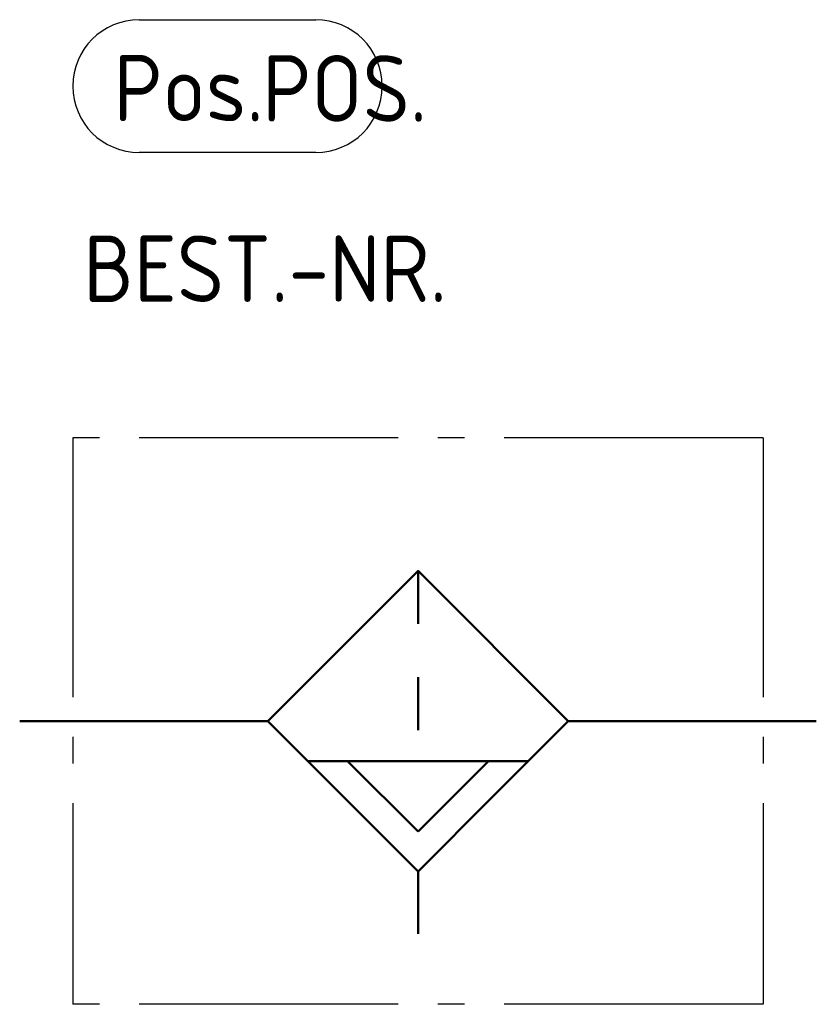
# Model space of a CAD drawing. Header units: millimetres. Extents: x 0 to 30, y -10.7 to 26.4.
import ezdxf

# ---------------------------------------------------------------- set-up
doc = ezdxf.new("R2010")
doc.units = ezdxf.units.MM
doc.linetypes.add('AM_DIN_G_W050', pattern=[13.75, 9.75, -1.5, 1, -1.5])
doc.linetypes.add('DASHEDTHIN0', pattern=[4, 2, -2])
for name, color, linetype, lineweight in [('AM_0', 7, 'Continuous', 50), ('AM_4', 3, 'Continuous', 25), ('AM_7', 4, 'AM_DIN_G_W050', 25)]:
    doc.layers.add(name, color=color, linetype=linetype, lineweight=lineweight)
doc.styles.get("Standard").update_dxf_attribs({"font": 'ISOCP.SHX'})

# ---------------------------------------------------------------- blocks, each defined once
blk = doc.blocks.new('h8330')
at = {"linetype": 'DASHEDTHIN0'}
blk.add_line((10, 5.656854), (10, -1.5), dxfattribs=at)
at = {"linetype": 'Continuous'}
for p, q in [((4.343146, 0), (0, 0)), ((15.656854, 0), (20, 0)), ((5.843146, -1.5), (14.156854, -1.5)), ((7.343146, -1.5), (10, -4.156854)), ((10, -4.156854), (12.656854, -1.5)), ((10, -5.656854), (10, -8))]:
    blk.add_line(p, q, dxfattribs=at)
blk.add_lwpolyline([(12.828427, -2.828427), (15.656854, 0), (10, 5.656854), (4.343146, 0), (10, -5.656854), (12.828427, -2.828427)])

msp = doc.modelspace()

# ---------------------------------------------------------------- linework, layer by layer
at = {"layer": 'AM_0'}
for p, q in [((2, 0), (0, 0)), ((5, 0), (2, 0)), ((25, 0), (28, 0)), ((28, 0), (30, 0))]:
    msp.add_line(p, q, dxfattribs=at)
at = {"layer": 'AM_4'}
for p, q in [((4.5, 26.4), (11.151, 26.4)), ((11.151, 21.4), (4.5, 21.4))]:
    msp.add_line(p, q, dxfattribs=at)
for centre, start, end in [((4.5, 23.9), 90, 270), ((11.151, 23.9), 270, 90)]:
    msp.add_arc(centre, 2.5, start, end, dxfattribs=at)
at = {"layer": 'AM_7'}
for p, q in [((2, 10.657), (2, -10.657)), ((28, 10.657), (2, 10.657)), ((28, 10.657), (28, -10.657)), ((28, -10.657), (2, -10.657))]:
    msp.add_line(p, q, dxfattribs=at)

# ---------------------------------------------------------------- block references
at = {"layer": 'AM_0', "lineweight": 0}
msp.add_blockref('h8330', (5, 0), dxfattribs=at)

# ---------------------------------------------------------------- texts
at = {"layer": 'AM_4', "insert": (3.532, 23.824), "char_height": 2.5, "width": 10, "attachment_point": 4}
msp.add_mtext('Pos.', dxfattribs=at)
at = {"layer": 'AM_4'}
for tag, p in [('POS.', (9.132, 22.562)), ('BEST.-NR.', (2.394, 15.777))]:
    msp.add_attdef(tag, p, '', height=2.5, dxfattribs=at)

doc.saveas('drawing.dxf')
